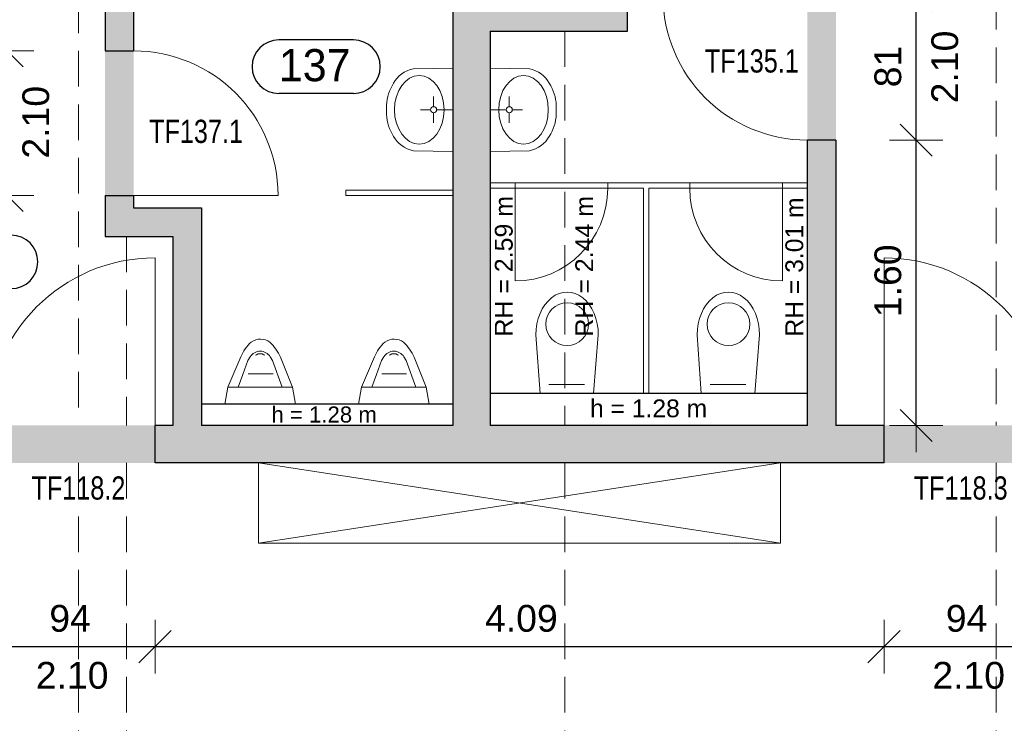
# Model space of a CAD drawing. Header units: metres. Extents: x 306 to 433, y -64 to 7.
# Tile 57 of 93: x 371.51 to 377.03, y -38.33 to -34.38. Entities that reach past the tile are written whole.
import ezdxf

# ---------------------------------------------------------------- set-up
doc = ezdxf.new("R2010")
doc.units = ezdxf.units.M
doc.header["$PDMODE"] = 65
doc.linetypes.add('AUSGEZOGEN', pattern=[0])
doc.linetypes.add('VERDECKT2_S2', pattern=[0.27, 0.2, -0.07])
for name, color, linetype, lineweight in [('Allgemein01', 7, 'AUSGEZOGEN', 13), ('Füllfläche', 7, 'AUSGEZOGEN', 13), ('Maßlinie Allgemein', 7, 'AUSGEZOGEN', 25), ('Möblierung', 7, 'AUSGEZOGEN', 25), ('Sanitär', 5, 'AUSGEZOGEN', 25), ('Text Allgemein', 7, 'AUSGEZOGEN', 25)]:
    doc.layers.add(name, color=color, linetype=linetype, lineweight=lineweight)
doc.styles.add('ARIAL', font='ARIAL.TTF')
doc.dimstyles.new('DIMSTYLE_13', dxfattribs={"dimtxt": 0.15, "dimasz": 0.3, "dimexe": 0, "dimexo": 1e-06, "dimgap": 0.075, "dimtad": 2, "dimrnd": 0.005, "dimzin": 4, "dimdsep": 46, "dimtxsty": 'ARIAL', "dimblk1": 'ALL_ML_STRICH', "dimblk2": 'ALL_ML_STRICH', "dimsah": 1, "dimcen": 0, "dimse1": 1, "dimse2": 1, "dimclrd": 7, "dimclre": 7, "dimclrt": 7, "dimadec": 0, "dimazin": 0, "dimtfac": 1, "dimtdec": 0, "dimtix": 1, "dimtmove": 2, "dimatfit": 3, "dimfxl": 0, "dimtzin": 0, "dimlwd": 0, "dimlwe": 13, "dimarcsym": 0})
doc.dimstyles.new('DIMSTYLE_14', dxfattribs={"dimtxt": 0.2, "dimasz": 0.3, "dimexe": 0, "dimexo": 1e-06, "dimgap": 0.1, "dimtad": 0, "dimdec": 1, "dimlfac": 100, "dimrnd": 0.5, "dimzin": 4, "dimdsep": 46, "dimtxsty": 'ARIAL', "dimblk1": 'ALL_ML_STRICH', "dimblk2": 'ALL_ML_STRICH', "dimsah": 1, "dimcen": 0, "dimse1": 1, "dimse2": 1, "dimclrd": 7, "dimclre": 7, "dimclrt": 7, "dimadec": 0, "dimazin": 0, "dimtfac": 1, "dimtdec": 0, "dimtix": 1, "dimtmove": 2, "dimatfit": 3, "dimfxl": 0, "dimtvp": 1.2, "dimtzin": 0, "dimlwd": 0, "dimlwe": 13, "dimarcsym": 0})
doc.dimstyles.new('DIMSTYLE_6', dxfattribs={"dimtxt": 0.2, "dimasz": 0.3, "dimexe": 0, "dimexo": 1e-06, "dimgap": 0.1, "dimtad": 2, "dimrnd": 0.005, "dimzin": 4, "dimdsep": 46, "dimtxsty": 'ARIAL', "dimblk1": 'ALL_ML_STRICH', "dimblk2": 'ALL_ML_STRICH', "dimsah": 1, "dimcen": 0, "dimse1": 1, "dimse2": 1, "dimclrd": 7, "dimclre": 7, "dimclrt": 7, "dimadec": 0, "dimazin": 0, "dimtfac": 1, "dimtdec": 0, "dimtix": 1, "dimtmove": 2, "dimatfit": 3, "dimfxl": 0, "dimtzin": 0, "dimlwd": 0, "dimlwe": 13, "dimarcsym": 0})
doc.dimstyles.new('DIMSTYLE_7', dxfattribs={"dimtxt": 0.2, "dimasz": 0.3, "dimexe": 0, "dimexo": 1e-06, "dimgap": 0.1, "dimtad": 2, "dimdec": 1, "dimlfac": 100, "dimrnd": 0.5, "dimzin": 4, "dimdsep": 46, "dimtxsty": 'ARIAL', "dimblk1": 'ALL_ML_STRICH', "dimblk2": 'ALL_ML_STRICH', "dimsah": 1, "dimcen": 0, "dimse1": 1, "dimse2": 1, "dimclrd": 7, "dimclre": 7, "dimclrt": 7, "dimadec": 0, "dimazin": 0, "dimtfac": 1, "dimtdec": 0, "dimtix": 1, "dimtmove": 2, "dimatfit": 3, "dimfxl": 0, "dimtvp": 1.2, "dimtzin": 0, "dimlwd": 0, "dimlwe": 13, "dimarcsym": 0})
doc.dimstyles.new('DIMSTYLE_9', dxfattribs={"dimtxt": 0.15, "dimasz": 0.3, "dimexe": 0, "dimexo": 1e-06, "dimgap": 0.075, "dimtad": 2, "dimdec": 1, "dimlfac": 100, "dimrnd": 0.5, "dimzin": 4, "dimdsep": 46, "dimtxsty": 'ARIAL', "dimblk1": 'ALL_ML_STRICH', "dimblk2": 'ALL_ML_STRICH', "dimsah": 1, "dimcen": 0, "dimse1": 1, "dimse2": 1, "dimclrd": 7, "dimclre": 7, "dimclrt": 7, "dimadec": 0, "dimazin": 0, "dimtfac": 1, "dimtdec": 0, "dimtix": 1, "dimtmove": 2, "dimatfit": 3, "dimfxl": 0, "dimtzin": 0, "dimlwd": 0, "dimlwe": 13, "dimarcsym": 0})

# ---------------------------------------------------------------- blocks, each defined once
blk = doc.blocks.new('COMPLEXOBJECT_12')
at = {"layer": 'Sanitär', "color": 7, "linetype": 'AUSGEZOGEN', "lineweight": 13}
for p, q in [((375.3065, -36.1475), (375.3295, -36.4754)), ((375.6565, -36.1475), (375.6295, -36.4754)), ((375.5795, -36.4254), (375.3795, -36.4254)), ((375.6295, -36.4754), (375.3295, -36.4754))]:
    blk.add_line(p, q, dxfattribs=at)
blk.add_circle((375.4815, -36.0875), 0.12, dxfattribs=at)
blk.add_ellipse((375.4815, -36.1475), major_axis=(0, 0.24), ratio=0.729167, start_param=4.712389, end_param=7.856549, dxfattribs=at)
blk = doc.blocks.new('COMPLEXOBJECT_13')
at = {"layer": 'Sanitär', "color": 7, "linetype": 'AUSGEZOGEN', "lineweight": 13}
for p, q in [((374.4015, -36.1475), (374.4245, -36.4754)), ((374.7515, -36.1475), (374.7245, -36.4754)), ((374.6745, -36.4254), (374.4745, -36.4254)), ((374.7245, -36.4754), (374.4245, -36.4754))]:
    blk.add_line(p, q, dxfattribs=at)
blk.add_circle((374.5765, -36.0875), 0.12, dxfattribs=at)
blk.add_ellipse((374.5765, -36.1475), major_axis=(0, 0.24), ratio=0.729167, start_param=4.712389, end_param=7.856549, dxfattribs=at)
blk = doc.blocks.new('COMPLEXOBJECT_14')
at = {"layer": 'Sanitär', "color": 7, "linetype": 'AUSGEZOGEN', "lineweight": 13}
for p, q in [((374.1445, -34.6515), (374.365, -34.655)), ((374.1445, -34.6515), (374.1445, -35.1193)), ((374.2517, -34.8682), (374.2517, -34.8115)), ((374.2345, -34.8854), (374.1445, -34.8854)), ((374.2517, -34.9026), (374.2517, -34.9593)), ((374.2689, -34.8854), (374.3256, -34.8854)), ((374.5155, -34.8592), (374.5155, -34.9116)), ((374.1445, -35.1193), (374.365, -35.1159))]:
    blk.add_line(p, q, dxfattribs=at)
blk.add_arc((374.2517, -34.8854), 0.0172, 270.000012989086, 269.9999956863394, dxfattribs=at)
for centre, major_axis, ratio, start_param, end_param in [((374.3236, -34.8026), (0.1692, 0), 0.9, 0.449273, 1.323764), ((374.332, -34.8854), (0, 0.1922), 0.723317, 3.141593, 9.424778), ((374.2325, -34.8665), (0.2831, 0), 0.9, 0.028417, 0.535484), ((374.2325, -34.9043), (0.2831, 0), 0.9, 5.747701, 6.254768), ((374.3236, -34.9682), (0.1692, 0), 0.9, 4.95942, 5.833912)]:
    blk.add_ellipse(centre, major_axis=major_axis, ratio=ratio, start_param=start_param, end_param=end_param, dxfattribs=at)
blk = doc.blocks.new('COMPLEXOBJECT_17')
at = {"layer": 'Sanitär', "color": 7, "linetype": 'AUSGEZOGEN', "lineweight": 13}
for p, q in [((373.9345, -34.6515), (373.7139, -34.655)), ((373.9345, -34.6515), (373.9345, -35.1193)), ((373.8273, -34.8682), (373.8273, -34.8115)), ((373.5634, -34.8592), (373.5634, -34.9116)), ((373.8101, -34.8854), (373.7534, -34.8854)), ((373.8273, -34.9026), (373.8273, -34.9593)), ((373.8445, -34.8854), (373.9345, -34.8854)), ((373.9345, -35.1193), (373.7139, -35.1159))]:
    blk.add_line(p, q, dxfattribs=at)
blk.add_arc((373.8273, -34.8854), 0.0172, 269.9999957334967, 269.9999784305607, dxfattribs=at)
for centre, major_axis, ratio, start_param, end_param in [((373.7553, -34.8026), (0.1692, 0), 0.9, 1.817828, 2.69232), ((373.8464, -34.8665), (0.2831, 0), 0.9, 2.606109, 3.113176), ((373.747, -34.8854), (0, -0.1922), 0.723317, 6.283185, 12.56637), ((373.8464, -34.9043), (0.2831, 0), 0.9, 3.17001, 3.677077), ((373.7553, -34.9682), (0.1692, 0), 0.9, 3.590866, 4.465357)]:
    blk.add_ellipse(centre, major_axis=major_axis, ratio=ratio, start_param=start_param, end_param=end_param, dxfattribs=at)
blk = doc.blocks.new('COMPLEXOBJECT_18')
at = {"layer": 'Sanitär', "color": 7, "linetype": 'AUSGEZOGEN', "lineweight": 13}
for p, q in [((372.6733, -36.4409), (372.7454, -36.2705)), ((372.7575, -36.3688), (372.7858, -36.2908)), ((372.7989, -36.2699), (372.7858, -36.2908)), ((372.7989, -36.2699), (372.7989, -36.2699)), ((372.833, -36.2585), (372.8291, -36.2607)), ((372.8758, -36.2585), (372.8797, -36.2607)), ((372.9108, -36.2701), (372.9239, -36.291)), ((372.9777, -36.4409), (372.9239, -36.291)), ((373.0358, -36.4409), (372.9678, -36.2723)), ((372.7313, -36.441), (372.7575, -36.3688)), ((372.8544, -36.3656), (372.7872, -36.3656)), ((372.8544, -36.3656), (372.9264, -36.3656)), ((372.6562, -36.5354), (372.6733, -36.4409)), ((372.6733, -36.4409), (373.0358, -36.4409)), ((373.0528, -36.5354), (373.0358, -36.4409)), ((372.6562, -36.5354), (373.0528, -36.5354))]:
    blk.add_line(p, q, dxfattribs=at)
for centre, radius, start, end in [((372.8556, -36.2615), 0.0902, 53.3591, 124.8614), ((372.9823, -36.3759), 0.2594, 133.4181, 156.0066), ((372.7305, -36.3769), 0.2594, 23.7906, 46.3792), ((372.8548, -36.3051), 0.066, 31.9495, 147.8478), ((372.8544, -36.297), 0.044, 60.8761, 119.1241)]:
    blk.add_arc(centre, radius, start, end, dxfattribs=at)
blk = doc.blocks.new('COMPLEXOBJECT_19')
at = {"layer": 'Sanitär', "color": 7, "linetype": 'AUSGEZOGEN', "lineweight": 13}
for p, q in [((373.4232, -36.4409), (373.4952, -36.2705)), ((373.5074, -36.3688), (373.5357, -36.2908)), ((373.5488, -36.2699), (373.5357, -36.2908)), ((373.5488, -36.2699), (373.5488, -36.2699)), ((373.5829, -36.2585), (373.579, -36.2607)), ((373.6257, -36.2585), (373.6296, -36.2607)), ((373.6607, -36.2701), (373.6738, -36.291)), ((373.7275, -36.4409), (373.6738, -36.291)), ((373.7857, -36.4409), (373.7177, -36.2723)), ((373.4812, -36.441), (373.5074, -36.3688)), ((373.6043, -36.3656), (373.5371, -36.3656)), ((373.6043, -36.3656), (373.6763, -36.3656)), ((373.406, -36.5354), (373.4232, -36.4409)), ((373.4232, -36.4409), (373.7857, -36.4409)), ((373.8027, -36.5354), (373.7857, -36.4409)), ((373.406, -36.5354), (373.8027, -36.5354))]:
    blk.add_line(p, q, dxfattribs=at)
for centre, radius, start, end in [((373.6055, -36.2615), 0.0902, 53.3591, 124.8614), ((373.7322, -36.3759), 0.2594, 133.4181, 156.0066), ((373.4804, -36.3769), 0.2594, 23.7906, 46.3792), ((373.6047, -36.3051), 0.066, 31.9495, 147.8478), ((373.6043, -36.297), 0.044, 60.8761, 119.1241)]:
    blk.add_arc(centre, radius, start, end, dxfattribs=at)
blk = doc.blocks.new('ALL_ML_STRICH')
at = {"color": 0, "linetype": 'ByBlock', "lineweight": -2}
for p, q in [((0, -0.5), (0, 0.5)), ((-0.3, -0.3), (0.3, 0.3)), ((-1, 0), (0.5, 0))]:
    blk.add_line(p, q, dxfattribs=at)
blk = doc.blocks.new('*D94')
at = {"layer": 'DEFPOINTS', "color": 7, "linetype": 'AUSGEZOGEN', "lineweight": 13}
for p in [(370.7645, -32.7554), (371.9845, -32.7554), (370.7645, -63.2754)]:
    blk.add_point(p, dxfattribs=at)
at = {"layer": 'Maßlinie Allgemein', "color": 7, "linetype": 'AUSGEZOGEN', "lineweight": -2}
blk.add_line((370.7645, -63.2754), (371.9845, -63.2754), dxfattribs=at)
at = {"layer": 'Maßlinie Allgemein', "color": 7, "linetype": 'AUSGEZOGEN', "lineweight": 13, "xscale": 0.3, "yscale": 0.3, "zscale": 0.3, "rotation": 180}
blk.add_blockref('ALL_ML_STRICH', (370.7645, -63.2754), dxfattribs=at)
at = {"layer": 'Maßlinie Allgemein', "color": 7, "linetype": 'AUSGEZOGEN', "lineweight": 13, "xscale": 0.3, "yscale": 0.3, "zscale": 0.3}
blk.add_blockref('ALL_ML_STRICH', (371.9845, -63.2754), dxfattribs=at)
at = {"layer": 'Maßlinie Allgemein', "color": 7, "linetype": 'AUSGEZOGEN', "lineweight": 13, "insert": (371.3899, -63.0954), "char_height": 0.2, "width": 0.8, "attachment_point": 5, "style": 'ARIAL'}
blk.add_mtext('\\A1;{\\A1;{1.22\\H0.132000;\\S^ ;}}', dxfattribs=at)
blk = doc.blocks.new('*D95')
at = {"layer": 'DEFPOINTS', "color": 7, "linetype": 'AUSGEZOGEN', "lineweight": 13}
for p in [(371.9845, -32.7554), (372.1445, -32.7554), (371.9845, -63.2754)]:
    blk.add_point(p, dxfattribs=at)
at = {"layer": 'Maßlinie Allgemein', "color": 7, "linetype": 'AUSGEZOGEN', "lineweight": -2}
blk.add_line((371.9845, -63.2754), (372.1445, -63.2754), dxfattribs=at)
at = {"layer": 'Maßlinie Allgemein', "color": 7, "linetype": 'AUSGEZOGEN', "lineweight": 13, "xscale": 0.3, "yscale": 0.3, "zscale": 0.3, "rotation": 180}
blk.add_blockref('ALL_ML_STRICH', (371.9845, -63.2754), dxfattribs=at)
at = {"layer": 'Maßlinie Allgemein', "color": 7, "linetype": 'AUSGEZOGEN', "lineweight": 13, "xscale": 0.3, "yscale": 0.3, "zscale": 0.3}
blk.add_blockref('ALL_ML_STRICH', (372.1445, -63.2754), dxfattribs=at)
at = {"layer": 'Maßlinie Allgemein', "color": 7, "linetype": 'AUSGEZOGEN', "lineweight": 13, "insert": (372.0555, -62.942), "char_height": 0.2, "width": 0.8, "attachment_point": 5, "style": 'ARIAL'}
blk.add_mtext('\\A1;{\\A1;{16\\H0.132000;\\S^ ;}}', dxfattribs=at)
blk = doc.blocks.new('*D96')
at = {"layer": 'DEFPOINTS', "color": 7, "linetype": 'AUSGEZOGEN', "lineweight": 13}
for p in [(372.1445, -32.7554), (373.9345, -32.7554), (372.1445, -63.2754)]:
    blk.add_point(p, dxfattribs=at)
at = {"layer": 'Maßlinie Allgemein', "color": 7, "linetype": 'AUSGEZOGEN', "lineweight": -2}
blk.add_line((372.1445, -63.2754), (373.9345, -63.2754), dxfattribs=at)
at = {"layer": 'Maßlinie Allgemein', "color": 7, "linetype": 'AUSGEZOGEN', "lineweight": 13, "xscale": 0.3, "yscale": 0.3, "zscale": 0.3, "rotation": 180}
blk.add_blockref('ALL_ML_STRICH', (372.1445, -63.2754), dxfattribs=at)
at = {"layer": 'Maßlinie Allgemein', "color": 7, "linetype": 'AUSGEZOGEN', "lineweight": 13, "xscale": 0.3, "yscale": 0.3, "zscale": 0.3}
blk.add_blockref('ALL_ML_STRICH', (373.9345, -63.2754), dxfattribs=at)
at = {"layer": 'Maßlinie Allgemein', "color": 7, "linetype": 'AUSGEZOGEN', "lineweight": 13, "insert": (373.0537, -63.092), "char_height": 0.2, "width": 0.8, "attachment_point": 5, "style": 'ARIAL'}
blk.add_mtext('\\A1;{\\A1;{1.79\\H0.132000;\\S^ ;}}', dxfattribs=at)
blk = doc.blocks.new('*D97')
at = {"layer": 'DEFPOINTS', "color": 7, "linetype": 'AUSGEZOGEN', "lineweight": 13}
for p in [(373.9345, -32.7554), (374.1445, -32.7554), (373.9345, -63.2754)]:
    blk.add_point(p, dxfattribs=at)
at = {"layer": 'Maßlinie Allgemein', "color": 7, "linetype": 'AUSGEZOGEN', "lineweight": -2}
blk.add_line((373.9345, -63.2754), (374.1445, -63.2754), dxfattribs=at)
at = {"layer": 'Maßlinie Allgemein', "color": 7, "linetype": 'AUSGEZOGEN', "lineweight": 13, "xscale": 0.3, "yscale": 0.3, "zscale": 0.3, "rotation": 180}
blk.add_blockref('ALL_ML_STRICH', (373.9345, -63.2754), dxfattribs=at)
at = {"layer": 'Maßlinie Allgemein', "color": 7, "linetype": 'AUSGEZOGEN', "lineweight": 13, "xscale": 0.3, "yscale": 0.3, "zscale": 0.3}
blk.add_blockref('ALL_ML_STRICH', (374.1445, -63.2754), dxfattribs=at)
at = {"layer": 'Maßlinie Allgemein', "color": 7, "linetype": 'AUSGEZOGEN', "lineweight": 13, "insert": (374.0497, -62.9454), "char_height": 0.2, "width": 0.8, "attachment_point": 5, "style": 'ARIAL'}
blk.add_mtext('\\A1;{\\A1;{21\\H0.132000;\\S^ ;}}', dxfattribs=at)
blk = doc.blocks.new('*D98')
at = {"layer": 'DEFPOINTS', "color": 7, "linetype": 'AUSGEZOGEN', "lineweight": 13}
for p in [(374.4945, -30.3354), (374.1445, -32.7554), (374.1445, -63.2754)]:
    blk.add_point(p, dxfattribs=at)
at = {"layer": 'Maßlinie Allgemein', "color": 7, "linetype": 'AUSGEZOGEN', "lineweight": -2}
blk.add_line((374.1445, -63.2754), (374.4945, -63.2754), dxfattribs=at)
at = {"layer": 'Maßlinie Allgemein', "color": 7, "linetype": 'AUSGEZOGEN', "lineweight": 13, "xscale": 0.3, "yscale": 0.3, "zscale": 0.3, "rotation": 180}
blk.add_blockref('ALL_ML_STRICH', (374.1445, -63.2754), dxfattribs=at)
at = {"layer": 'Maßlinie Allgemein', "color": 7, "linetype": 'AUSGEZOGEN', "lineweight": 13, "xscale": 0.3, "yscale": 0.3, "zscale": 0.3}
blk.add_blockref('ALL_ML_STRICH', (374.4945, -63.2754), dxfattribs=at)
at = {"layer": 'Maßlinie Allgemein', "color": 7, "linetype": 'AUSGEZOGEN', "lineweight": 13, "insert": (374.3097, -63.6098), "char_height": 0.2, "width": 0.8, "attachment_point": 5, "style": 'ARIAL'}
blk.add_mtext('\\A1;{\\A1;{35\\H0.132000;\\S^ ;}}', dxfattribs=at)
blk = doc.blocks.new('*D99')
at = {"layer": 'DEFPOINTS', "color": 7, "linetype": 'AUSGEZOGEN', "lineweight": 13}
for p in [(374.4945, -30.3354), (377.3145, -30.3354), (374.4945, -63.2754)]:
    blk.add_point(p, dxfattribs=at)
at = {"layer": 'Maßlinie Allgemein', "color": 7, "linetype": 'AUSGEZOGEN', "lineweight": -2}
blk.add_line((374.4945, -63.2754), (377.3145, -63.2754), dxfattribs=at)
at = {"layer": 'Maßlinie Allgemein', "color": 7, "linetype": 'AUSGEZOGEN', "lineweight": 13, "xscale": 0.3, "yscale": 0.3, "zscale": 0.3, "rotation": 180}
blk.add_blockref('ALL_ML_STRICH', (374.4945, -63.2754), dxfattribs=at)
at = {"layer": 'Maßlinie Allgemein', "color": 7, "linetype": 'AUSGEZOGEN', "lineweight": 13, "xscale": 0.3, "yscale": 0.3, "zscale": 0.3}
blk.add_blockref('ALL_ML_STRICH', (377.3145, -63.2754), dxfattribs=at)
at = {"layer": 'Maßlinie Allgemein', "color": 7, "linetype": 'AUSGEZOGEN', "lineweight": 13, "insert": (375.9199, -63.092), "char_height": 0.2, "width": 0.8, "attachment_point": 5, "style": 'ARIAL'}
blk.add_mtext('\\A1;{\\A1;{2.82\\H0.132000;\\S^ ;}}', dxfattribs=at)
blk = doc.blocks.new('*D121')
at = {"layer": 'DEFPOINTS', "color": 7, "linetype": 'AUSGEZOGEN', "lineweight": 13}
for p in [(381.8445, -23.0754), (350.7345, -37.1054), (350.7345, -62.3754)]:
    blk.add_point(p, dxfattribs=at)
at = {"layer": 'Maßlinie Allgemein', "color": 7, "linetype": 'AUSGEZOGEN', "lineweight": -2}
blk.add_line((350.7345, -62.3754), (381.8445, -62.3754), dxfattribs=at)
at = {"layer": 'Maßlinie Allgemein', "color": 7, "linetype": 'AUSGEZOGEN', "lineweight": 13, "xscale": 0.3, "yscale": 0.3, "zscale": 0.3, "rotation": 180}
blk.add_blockref('ALL_ML_STRICH', (350.7345, -62.3754), dxfattribs=at)
at = {"layer": 'Maßlinie Allgemein', "color": 7, "linetype": 'AUSGEZOGEN', "lineweight": 13, "xscale": 0.3, "yscale": 0.3, "zscale": 0.3}
blk.add_blockref('ALL_ML_STRICH', (381.8445, -62.3754), dxfattribs=at)
at = {"layer": 'Maßlinie Allgemein', "color": 7, "linetype": 'AUSGEZOGEN', "lineweight": 13, "insert": (366.3155, -62.1919), "char_height": 0.2, "width": 1, "attachment_point": 5, "style": 'ARIAL'}
blk.add_mtext('\\A1;{\\A1;{31.11\\H0.132000;\\S^ ;}}', dxfattribs=at)
blk = doc.blocks.new('*D144')
at = {"layer": 'DEFPOINTS', "color": 7, "linetype": 'AUSGEZOGEN', "lineweight": 13}
for p in [(377.2545, -36.8654), (357.8545, -44.1454), (414.0445, -44.1454)]:
    blk.add_point(p, dxfattribs=at)
at = {"layer": 'Maßlinie Allgemein', "color": 7, "linetype": 'AUSGEZOGEN', "lineweight": -2}
blk.add_line((414.0445, -44.1454), (414.0445, -36.8654), dxfattribs=at)
at = {"layer": 'Maßlinie Allgemein', "color": 7, "linetype": 'AUSGEZOGEN', "lineweight": 13, "xscale": 0.3, "yscale": 0.3, "zscale": 0.3}
for p, rotation in [((414.0445, -36.8654), 90), ((414.0445, -44.1454), 270)]:
    blk.add_blockref('ALL_ML_STRICH', p, dxfattribs=dict(at, rotation=rotation))
at = {"layer": 'Maßlinie Allgemein', "color": 7, "linetype": 'AUSGEZOGEN', "lineweight": 13, "insert": (413.8611, -40.4912), "char_height": 0.2, "width": 0.8, "attachment_point": 5, "rotation": 90, "style": 'ARIAL'}
blk.add_mtext('\\A1;{\\A1;{7.28\\H0.132000;\\S^ ;}}', dxfattribs=at)
blk = doc.blocks.new('*D165')
at = {"layer": 'DEFPOINTS', "color": 7, "linetype": 'AUSGEZOGEN', "lineweight": 13}
for p in [(390.9645, -25.3654), (358.1345, -46.3054), (413.1445, -46.3054)]:
    blk.add_point(p, dxfattribs=at)
at = {"layer": 'Maßlinie Allgemein', "color": 7, "linetype": 'AUSGEZOGEN', "lineweight": -2}
blk.add_line((413.1445, -46.3054), (413.1445, -25.3654), dxfattribs=at)
at = {"layer": 'Maßlinie Allgemein', "color": 7, "linetype": 'AUSGEZOGEN', "lineweight": 13, "xscale": 0.3, "yscale": 0.3, "zscale": 0.3}
for p, rotation in [((413.1445, -25.3654), 90), ((413.1445, -46.3054), 270)]:
    blk.add_blockref('ALL_ML_STRICH', p, dxfattribs=dict(at, rotation=rotation))
at = {"layer": 'Maßlinie Allgemein', "color": 7, "linetype": 'AUSGEZOGEN', "lineweight": 13, "insert": (412.9611, -35.8282), "char_height": 0.2, "width": 1, "attachment_point": 5, "rotation": 90, "style": 'ARIAL'}
blk.add_mtext('\\A1;{\\A1;{20.94\\H0.132000;\\S^ ;}}', dxfattribs=at)
blk = doc.blocks.new('*D275')
at = {"layer": 'DEFPOINTS', "color": 7, "linetype": 'AUSGEZOGEN', "lineweight": 13}
for p in [(376.0845, -35.0554), (376.0845, -36.6554), (376.5345, -36.6554)]:
    blk.add_point(p, dxfattribs=at)
at = {"layer": 'Maßlinie Allgemein', "color": 7, "linetype": 'AUSGEZOGEN', "lineweight": -2}
blk.add_line((376.5345, -36.6554), (376.5345, -35.0554), dxfattribs=at)
at = {"layer": 'Maßlinie Allgemein', "color": 7, "linetype": 'AUSGEZOGEN', "lineweight": 13, "xscale": 0.3, "yscale": 0.3, "zscale": 0.3}
for p, rotation in [((376.5345, -35.0554), 90), ((376.5345, -36.6554), 270)]:
    blk.add_blockref('ALL_ML_STRICH', p, dxfattribs=dict(at, rotation=rotation))
at = {"layer": 'Maßlinie Allgemein', "color": 7, "linetype": 'AUSGEZOGEN', "lineweight": 13, "insert": (376.3769, -35.8443), "char_height": 0.15, "width": 0.6, "attachment_point": 5, "rotation": 90, "style": 'ARIAL'}
blk.add_mtext('\\A1;{\\A1;{1.60\\H0.099000;\\S^ ;}}', dxfattribs=at)
blk = doc.blocks.new('*D276')
at = {"layer": 'DEFPOINTS', "color": 7, "linetype": 'AUSGEZOGEN', "lineweight": 13}
for p in [(376.0845, -34.2454), (376.0845, -35.0554), (376.5345, -35.0554)]:
    blk.add_point(p, dxfattribs=at)
at = {"layer": 'Maßlinie Allgemein', "color": 7, "linetype": 'AUSGEZOGEN', "lineweight": -2}
blk.add_line((376.5345, -35.0554), (376.5345, -34.2454), dxfattribs=at)
at = {"layer": 'Maßlinie Allgemein', "color": 7, "linetype": 'AUSGEZOGEN', "lineweight": 13, "xscale": 0.3, "yscale": 0.3, "zscale": 0.3}
for p, rotation in [((376.5345, -34.2454), 90), ((376.5345, -35.0554), 270)]:
    blk.add_blockref('ALL_ML_STRICH', p, dxfattribs=dict(at, rotation=rotation))
at = {"layer": 'Maßlinie Allgemein', "color": 7, "linetype": 'AUSGEZOGEN', "lineweight": 13, "insert": (376.6202, -34.8493), "char_height": 0.15, "width": 0.0075, "attachment_point": 1, "rotation": 90, "line_spacing_factor": 0.60241, "style": 'ARIAL'}
blk.add_mtext('\\A1;{2.10\\H0.099000;\\S^ ;}', dxfattribs=at)
at = {"layer": 'Maßlinie Allgemein', "color": 7, "linetype": 'AUSGEZOGEN', "lineweight": 13, "insert": (376.3769, -34.6427), "char_height": 0.15, "width": 0.6, "attachment_point": 5, "rotation": 90, "style": 'ARIAL'}
blk.add_mtext('\\A1;{\\A1;{81\\H0.099000;\\S^ ;}}', dxfattribs=at)
blk = doc.blocks.new('*D277')
at = {"layer": 'DEFPOINTS', "color": 7, "linetype": 'AUSGEZOGEN', "lineweight": 13}
for p in [(371.3245, -36.8654), (372.2645, -36.8654), (371.3245, -37.8954)]:
    blk.add_point(p, dxfattribs=at)
at = {"layer": 'Maßlinie Allgemein', "color": 7, "linetype": 'AUSGEZOGEN', "lineweight": -2}
blk.add_line((371.3245, -37.8954), (372.2645, -37.8954), dxfattribs=at)
at = {"layer": 'Maßlinie Allgemein', "color": 7, "linetype": 'AUSGEZOGEN', "lineweight": 13, "xscale": 0.3, "yscale": 0.3, "zscale": 0.3, "rotation": 180}
blk.add_blockref('ALL_ML_STRICH', (371.3245, -37.8954), dxfattribs=at)
at = {"layer": 'Maßlinie Allgemein', "color": 7, "linetype": 'AUSGEZOGEN', "lineweight": 13, "xscale": 0.3, "yscale": 0.3, "zscale": 0.3}
blk.add_blockref('ALL_ML_STRICH', (372.2645, -37.8954), dxfattribs=at)
at = {"layer": 'Maßlinie Allgemein', "color": 7, "linetype": 'AUSGEZOGEN', "lineweight": 13, "insert": (371.788, -37.7378), "char_height": 0.15, "width": 0.6, "attachment_point": 5, "style": 'ARIAL'}
blk.add_mtext('\\A1;{\\A1;{94\\H0.099000;\\S^ ;}}', dxfattribs=at)
at = {"layer": 'Maßlinie Allgemein', "color": 7, "linetype": 'AUSGEZOGEN', "lineweight": 13, "insert": (371.5956, -37.9811), "char_height": 0.15, "width": 0.0075, "attachment_point": 1, "line_spacing_factor": 0.60241, "style": 'ARIAL'}
blk.add_mtext('\\A1;{2.10\\H0.099000;\\S^ ;}', dxfattribs=at)
blk = doc.blocks.new('*D278')
at = {"layer": 'DEFPOINTS', "color": 7, "linetype": 'AUSGEZOGEN', "lineweight": 13}
for p in [(372.2645, -36.8654), (376.3545, -36.8654), (372.2645, -37.8954)]:
    blk.add_point(p, dxfattribs=at)
at = {"layer": 'Maßlinie Allgemein', "color": 7, "linetype": 'AUSGEZOGEN', "lineweight": -2}
blk.add_line((372.2645, -37.8954), (376.3545, -37.8954), dxfattribs=at)
at = {"layer": 'Maßlinie Allgemein', "color": 7, "linetype": 'AUSGEZOGEN', "lineweight": 13, "xscale": 0.3, "yscale": 0.3, "zscale": 0.3, "rotation": 180}
blk.add_blockref('ALL_ML_STRICH', (372.2645, -37.8954), dxfattribs=at)
at = {"layer": 'Maßlinie Allgemein', "color": 7, "linetype": 'AUSGEZOGEN', "lineweight": 13, "xscale": 0.3, "yscale": 0.3, "zscale": 0.3}
blk.add_blockref('ALL_ML_STRICH', (376.3545, -37.8954), dxfattribs=at)
at = {"layer": 'Maßlinie Allgemein', "color": 7, "linetype": 'AUSGEZOGEN', "lineweight": 13, "insert": (374.3201, -37.7378), "char_height": 0.15, "width": 0.6, "attachment_point": 5, "style": 'ARIAL'}
blk.add_mtext('\\A1;{\\A1;{4.09\\H0.099000;\\S^ ;}}', dxfattribs=at)
blk = doc.blocks.new('*D279')
at = {"layer": 'DEFPOINTS', "color": 7, "linetype": 'AUSGEZOGEN', "lineweight": 13}
for p in [(376.3545, -36.8654), (377.2945, -36.8654), (376.3545, -37.8954)]:
    blk.add_point(p, dxfattribs=at)
at = {"layer": 'Maßlinie Allgemein', "color": 7, "linetype": 'AUSGEZOGEN', "lineweight": -2}
blk.add_line((376.3545, -37.8954), (377.2945, -37.8954), dxfattribs=at)
at = {"layer": 'Maßlinie Allgemein', "color": 7, "linetype": 'AUSGEZOGEN', "lineweight": 13, "xscale": 0.3, "yscale": 0.3, "zscale": 0.3, "rotation": 180}
blk.add_blockref('ALL_ML_STRICH', (376.3545, -37.8954), dxfattribs=at)
at = {"layer": 'Maßlinie Allgemein', "color": 7, "linetype": 'AUSGEZOGEN', "lineweight": 13, "xscale": 0.3, "yscale": 0.3, "zscale": 0.3}
blk.add_blockref('ALL_ML_STRICH', (377.2945, -37.8954), dxfattribs=at)
at = {"layer": 'Maßlinie Allgemein', "color": 7, "linetype": 'AUSGEZOGEN', "lineweight": 13, "insert": (376.818, -37.7378), "char_height": 0.15, "width": 0.6, "attachment_point": 5, "style": 'ARIAL'}
blk.add_mtext('\\A1;{\\A1;{94\\H0.099000;\\S^ ;}}', dxfattribs=at)
at = {"layer": 'Maßlinie Allgemein', "color": 7, "linetype": 'AUSGEZOGEN', "lineweight": 13, "insert": (376.6256, -37.9811), "char_height": 0.15, "width": 0.0075, "attachment_point": 1, "line_spacing_factor": 0.60241, "style": 'ARIAL'}
blk.add_mtext('\\A1;{2.10\\H0.099000;\\S^ ;}', dxfattribs=at)
blk = doc.blocks.new('*D281')
at = {"layer": 'DEFPOINTS', "color": 7, "linetype": 'AUSGEZOGEN', "lineweight": 13}
for p in [(371.9845, -34.5554), (371.4345, -35.3654), (371.9845, -35.3654)]:
    blk.add_point(p, dxfattribs=at)
at = {"layer": 'Maßlinie Allgemein', "color": 7, "linetype": 'AUSGEZOGEN', "lineweight": -2}
blk.add_line((371.4345, -35.3654), (371.4345, -34.5554), dxfattribs=at)
at = {"layer": 'Maßlinie Allgemein', "color": 7, "linetype": 'AUSGEZOGEN', "lineweight": 13, "xscale": 0.3, "yscale": 0.3, "zscale": 0.3}
for p, rotation in [((371.4345, -34.5554), 90), ((371.4345, -35.3654), 270)]:
    blk.add_blockref('ALL_ML_STRICH', p, dxfattribs=dict(at, rotation=rotation))
at = {"layer": 'Maßlinie Allgemein', "color": 7, "linetype": 'AUSGEZOGEN', "lineweight": 13, "insert": (371.5202, -35.1593), "char_height": 0.15, "width": 0.0075, "attachment_point": 1, "rotation": 90, "line_spacing_factor": 0.60241, "style": 'ARIAL'}
blk.add_mtext('\\A1;{2.10\\H0.099000;\\S^ ;}', dxfattribs=at)
at = {"layer": 'Maßlinie Allgemein', "color": 7, "linetype": 'AUSGEZOGEN', "lineweight": 13, "insert": (371.2769, -34.9527), "char_height": 0.15, "width": 0.6, "attachment_point": 5, "rotation": 90, "style": 'ARIAL'}
blk.add_mtext('\\A1;{\\A1;{81\\H0.099000;\\S^ ;}}', dxfattribs=at)
blk = doc.blocks.new('*D282')
at = {"layer": 'DEFPOINTS', "color": 7, "linetype": 'AUSGEZOGEN', "lineweight": 13}
for p in [(371.9845, -32.7554), (371.4345, -34.5554), (371.9845, -34.5554)]:
    blk.add_point(p, dxfattribs=at)
at = {"layer": 'Maßlinie Allgemein', "color": 7, "linetype": 'AUSGEZOGEN', "lineweight": -2}
blk.add_line((371.4345, -34.5554), (371.4345, -32.7554), dxfattribs=at)
at = {"layer": 'Maßlinie Allgemein', "color": 7, "linetype": 'AUSGEZOGEN', "lineweight": 13, "xscale": 0.3, "yscale": 0.3, "zscale": 0.3}
for p, rotation in [((371.4345, -32.7554), 90), ((371.4345, -34.5554), 270)]:
    blk.add_blockref('ALL_ML_STRICH', p, dxfattribs=dict(at, rotation=rotation))
at = {"layer": 'Maßlinie Allgemein', "color": 7, "linetype": 'AUSGEZOGEN', "lineweight": 13, "insert": (371.2769, -33.6443), "char_height": 0.15, "width": 0.6, "attachment_point": 5, "rotation": 90, "style": 'ARIAL'}
blk.add_mtext('\\A1;{\\A1;{1.80\\H0.099000;\\S^ ;}}', dxfattribs=at)

msp = doc.modelspace()

# ---------------------------------------------------------------- hatches: boundary and pattern name
at = {"layer": 'Füllfläche', "linetype": 'AUSGEZOGEN', "lineweight": 25}
for color, points in [(254, [(374.4945, -31.5854), (374.2845, -31.5854), (374.2845, -32.3754), (373.9645, -32.3754), (373.9645, -32.4754), (371.7845, -32.4754), (371.7845, -32.7554), (371.9845, -32.7554), (371.9845, -34.5554), (372.1445, -34.5554), (372.1445, -32.7554), (373.9345, -32.7554), (373.9345, -36.6554), (372.5245, -36.6554), (372.5245, -35.4354), (372.1445, -35.4354), (372.1445, -35.3654), (371.9845, -35.3654), (371.9845, -35.5954), (372.3645, -35.5954), (372.3645, -36.6554), (372.2645, -36.6554), (372.2645, -36.8654), (376.3545, -36.8654), (376.3545, -36.6554), (376.0845, -36.6554), (376.0845, -35.0554), (375.9245, -35.0554), (375.9245, -36.6554), (374.1445, -36.6554), (374.1445, -34.4454), (374.9145, -34.4454), (374.9145, -33.8554), (374.1445, -33.8554), (374.1445, -32.7554), (375.9245, -32.7554), (375.9245, -34.2454), (376.0845, -34.2454), (376.0845, -32.5354), (374.4945, -32.5354)]), (30, [(375.9245, -35.0554), (376.0845, -35.0554), (376.0845, -34.2454), (375.9245, -34.2454)]), (30, [(371.9845, -35.3654), (372.1445, -35.3654), (372.1445, -34.5554), (371.9845, -34.5554)]), (30, [(371.3245, -36.8654), (372.2645, -36.8654), (372.2645, -36.6554), (371.3245, -36.6554)]), (30, [(376.3545, -36.8654), (377.2945, -36.8654), (377.2945, -36.6554), (376.3545, -36.6554)])]:
    msp.add_hatch(color=color, dxfattribs=at).paths.add_polyline_path(points)

# ---------------------------------------------------------------- linework, layer by layer
at = {"layer": 'Allgemein01', "color": 7, "linetype": 'VERDECKT2_S2', "lineweight": 13}
for p, q in [((376.9845, -30.3354), (376.9845, -36.6554)), ((371.8345, -32.7554), (371.8345, -36.6554)), ((374.5645, -34.4454), (374.5645, -36.6554)), ((372.1045, -35.5954), (372.1045, -36.6554)), ((371.8345, -36.8654), (371.8345, -44.3354)), ((372.1045, -36.8654), (372.1045, -44.3354)), ((374.5645, -36.8654), (374.5645, -43.9284)), ((376.9845, -36.8654), (376.9845, -44.3354))]:
    msp.add_line(p, q, dxfattribs=at)
at = {"layer": 'Allgemein01', "color": 7, "linetype": 'AUSGEZOGEN', "lineweight": 25}
for p, q in [((371.9845, -32.7554), (371.9845, -34.5554)), ((372.1445, -32.7554), (372.1445, -34.5554)), ((373.9345, -32.7554), (373.9345, -36.6554)), ((374.9145, -34.4454), (374.9145, -33.8554)), ((374.1445, -34.4454), (374.1445, -36.6554)), ((374.1445, -34.4454), (374.9145, -34.4454)), ((373.3783, -34.4938), (372.9588, -34.4938)), ((371.9845, -34.5554), (372.1445, -34.5554)), ((373.3783, -34.7938), (372.9588, -34.7938)), ((376.0845, -35.0554), (375.9245, -35.0554)), ((375.9245, -36.6554), (375.9245, -35.0554)), ((376.0845, -35.0554), (376.0845, -36.6554)), ((371.9845, -35.3654), (372.1445, -35.3654)), ((371.9845, -35.3654), (371.9845, -35.5954)), ((372.1445, -35.3654), (372.1445, -35.4354)), ((372.1445, -35.4354), (372.5245, -35.4354)), ((372.5245, -35.4354), (372.5245, -36.6554)), ((371.9845, -35.5954), (372.3645, -35.5954)), ((372.3645, -35.5954), (372.3645, -36.6554)), ((375.9245, -36.4754), (374.1445, -36.4754)), ((373.9345, -36.5354), (372.5245, -36.5354)), ((372.2645, -36.8654), (372.2645, -36.6554)), ((372.3645, -36.6554), (372.2645, -36.6554)), ((373.9345, -36.6554), (372.5245, -36.6554)), ((375.9245, -36.6554), (374.1445, -36.6554)), ((376.3545, -36.6554), (376.0845, -36.6554)), ((376.3545, -36.8654), (376.3545, -36.6554)), ((376.3545, -36.8654), (372.2645, -36.8654))]:
    msp.add_line(p, q, dxfattribs=at)
at = {"layer": 'Allgemein01', "color": 7, "linetype": 'AUSGEZOGEN', "lineweight": 18}
msp.add_line((376.3545, -36.6554), (376.3545, -35.7154), dxfattribs=at)
for centre, radius, start, end in [((375.9245, -34.2454), 0.81, 180, 270), ((376.3545, -36.6554), 0.94, 0, 90)]:
    msp.add_arc(centre, radius, start, end, dxfattribs=at)
at = {"layer": 'Allgemein01', "color": 7, "linetype": 'AUSGEZOGEN', "lineweight": 25}
for centre, start, end in [((372.9588, -34.6438), 90, 270), ((373.3783, -34.6438), 270, 90), ((371.4572, -35.7382), 270, 90)]:
    msp.add_arc(centre, 0.15, start, end, dxfattribs=at)
at = {"layer": 'Möblierung', "color": 7, "linetype": 'AUSGEZOGEN', "lineweight": 13}
for p, q in [((375.9245, -35.2954), (374.1445, -35.2954)), ((374.2845, -35.2954), (374.2845, -35.8454)), ((374.8045, -35.2954), (374.8045, -35.3254)), ((375.2645, -35.2954), (375.2645, -35.3254)), ((375.7845, -35.2954), (375.7845, -35.8454)), ((373.3345, -35.3654), (373.3345, -35.3354)), ((373.3345, -35.3354), (373.9345, -35.3354)), ((374.1445, -35.3254), (375.0045, -35.3254)), ((375.0045, -35.3254), (375.0045, -36.4754)), ((375.0345, -35.3254), (375.0345, -36.4754)), ((375.0345, -35.3254), (375.9245, -35.3254)), ((373.9345, -35.3654), (373.3345, -35.3654)), ((372.8445, -36.8654), (372.8445, -37.3154)), ((372.8445, -36.8654), (375.7745, -37.3154)), ((375.7745, -36.8654), (372.8445, -37.3154)), ((375.7745, -36.8654), (375.7745, -37.3154)), ((375.7745, -37.3154), (372.8445, -37.3154))]:
    msp.add_line(p, q, dxfattribs=at)
at = {"layer": 'Möblierung', "color": 7, "linetype": 'AUSGEZOGEN', "lineweight": 18}
for p, q in [((372.1445, -35.3654), (372.9545, -35.3654)), ((372.2645, -36.6554), (372.2645, -35.7154))]:
    msp.add_line(p, q, dxfattribs=at)
for centre, radius, start, end in [((372.1445, -35.3654), 0.81, 0, 90), ((372.2645, -36.6554), 0.94, 90, 180)]:
    msp.add_arc(centre, radius, start, end, dxfattribs=at)
at = {"layer": 'Möblierung', "color": 7, "linetype": 'AUSGEZOGEN', "lineweight": 13}
for centre, start, end in [((374.2845, -35.3254), 270, 0), ((375.7845, -35.3254), 180, 270)]:
    msp.add_arc(centre, 0.52, start, end, dxfattribs=at)

# ---------------------------------------------------------------- block references
at = {"layer": 'Sanitär', "color": 7, "linetype": 'AUSGEZOGEN', "lineweight": 13}
for name in ['COMPLEXOBJECT_17', 'COMPLEXOBJECT_14', 'COMPLEXOBJECT_13', 'COMPLEXOBJECT_12', 'COMPLEXOBJECT_18', 'COMPLEXOBJECT_19']:
    msp.add_blockref(name, (0, 0), dxfattribs=at)

# ---------------------------------------------------------------- texts
at = {"layer": 'Allgemein01', "color": 7, "linetype": 'AUSGEZOGEN', "lineweight": 25, "insert": (372.9588, -34.7278), "char_height": 0.18, "width": 0.506059, "attachment_point": 7, "style": 'ARIAL'}
msp.add_mtext('\\W0.96;137', dxfattribs=at)
at = {"layer": 'Text Allgemein', "color": 7, "linetype": 'AUSGEZOGEN', "lineweight": 25, "style": 'ARIAL'}
for s, insert, char_height, width, attachment_point in [('\\W0.78;TF135.1', (375.613, -34.6126), 0.13, 0.593077, 5), ('\\W0.78;TF137.1', (372.4945, -35.0073), 0.13, 0.593077, 5), ('\\W0.99;h = 1.28 m', (374.705, -36.6108), 0.1, 0.714435, 7), ('\\W0.99;h = 1.28 m', (372.9173, -36.6402), 0.09, 0.642992, 7), ('\\W0.78;TF118.2', (371.8345, -37.0069), 0.13, 0.593077, 5), ('\\W0.78;TF118.3', (376.7845, -37.0069), 0.13, 0.593077, 5)]:
    msp.add_mtext(s, dxfattribs=dict(at, insert=insert, char_height=char_height, width=width, attachment_point=attachment_point))
at = {"layer": 'Text Allgemein', "color": 7, "linetype": 'AUSGEZOGEN', "lineweight": 25, "char_height": 0.1, "attachment_point": 7, "rotation": 90, "style": 'ARIAL'}
for s, insert, width in [('\\W1.00;RH = 2.59 m', (374.2725, -36.1569), 0.84007), ('\\W1.00;RH = 2.44 m', (374.7225, -36.1569), 0.84007), ('\\W0.99;RH = 3.01 m', (375.9025, -36.1569), 0.839586)]:
    msp.add_mtext(s, dxfattribs=dict(at, insert=insert, width=width))

# ---------------------------------------------------------------- dimensions: what is measured, and where the dimension line sits
at = {"layer": 'Maßlinie Allgemein', "color": 7, "linetype": 'AUSGEZOGEN', "lineweight": 13}
for base, p1, p2, dimstyle, picture, middle in [((381.8445, -62.3754), (350.7345, -37.1054), (381.8445, -23.0754), 'DIMSTYLE_6', '*D121', (366.3155, -62.1919)), ((374.4945, -63.2754), (374.1445, -32.7554), (374.4945, -30.3354), 'DIMSTYLE_14', '*D98', (374.3097, -63.6098)), ((377.3145, -63.2754), (374.4945, -30.3354), (377.3145, -30.3354), 'DIMSTYLE_6', '*D99', (375.9199, -63.092)), ((371.9845, -63.2754), (370.7645, -32.7554), (371.9845, -32.7554), 'DIMSTYLE_6', '*D94', (371.3899, -63.0954)), ((372.1445, -63.2754), (371.9845, -32.7554), (372.1445, -32.7554), 'DIMSTYLE_7', '*D95', (372.0555, -62.942)), ((373.9345, -63.2754), (372.1445, -32.7554), (373.9345, -32.7554), 'DIMSTYLE_6', '*D96', (373.0537, -63.092)), ((374.1445, -63.2754), (373.9345, -32.7554), (374.1445, -32.7554), 'DIMSTYLE_7', '*D97', (374.0497, -62.9454)), ((376.3545, -37.8954), (372.2645, -36.8654), (376.3545, -36.8654), 'DIMSTYLE_13', '*D278', (374.3201, -37.7378))]:
    dim = msp.add_linear_dim(base=base, p1=p1, p2=p2, dimstyle=dimstyle, override={"dimpost": '<>', "dimclrd": 7, "dimclre": 7, "dimclrt": 7, "dimlwd": 0, "dimlwe": 13}, dxfattribs=at)
    dim.commit()
    dim.dimension.update_dxf_attribs({"geometry": picture, "text_midpoint": middle, "dimtype": 160})
for base, p1, p2, dimstyle, picture, middle in [((413.1445, -25.3654), (358.1345, -46.3054), (390.9645, -25.3654), 'DIMSTYLE_6', '*D165', (412.9611, -35.8282)), ((371.4345, -32.7554), (371.9845, -34.5554), (371.9845, -32.7554), 'DIMSTYLE_13', '*D282', (371.2769, -33.6443)), ((376.5345, -35.0554), (376.0845, -36.6554), (376.0845, -35.0554), 'DIMSTYLE_13', '*D275', (376.3769, -35.8443)), ((414.0445, -36.8654), (357.8545, -44.1454), (377.2545, -36.8654), 'DIMSTYLE_6', '*D144', (413.8611, -40.4912))]:
    dim = msp.add_linear_dim(base=base, p1=p1, p2=p2, angle=90, dimstyle=dimstyle, override={"dimpost": '<>', "dimclrd": 7, "dimclre": 7, "dimclrt": 7, "dimlwd": 0, "dimlwe": 13}, dxfattribs=at)
    dim.commit()
    dim.dimension.update_dxf_attribs({"geometry": picture, "text_midpoint": middle, "dimtype": 160})
for base, p1, p2, picture, middle in [((376.5345, -34.2454), (376.0845, -35.0554), (376.0845, -34.2454), '*D276', (376.3769, -34.6427)), ((371.4345, -34.5554), (371.9845, -35.3654), (371.9845, -34.5554), '*D281', (371.2769, -34.9527))]:
    dim = msp.add_linear_dim(base=base, p1=p1, p2=p2, angle=90, text='<>\\X\\A1;{2.10\\H0.099000;\\S^ ;}', dimstyle='DIMSTYLE_9', override={"dimpost": '<>', "dimclrd": 7, "dimclre": 7, "dimclrt": 7, "dimlwd": 0, "dimlwe": 13}, dxfattribs=at)
    dim.commit()
    dim.dimension.update_dxf_attribs({"geometry": picture, "text_midpoint": middle, "dimtype": 160})
for base, p1, p2, picture, middle in [((372.2645, -37.8954), (371.3245, -36.8654), (372.2645, -36.8654), '*D277', (371.788, -37.7378)), ((377.2945, -37.8954), (376.3545, -36.8654), (377.2945, -36.8654), '*D279', (376.818, -37.7378))]:
    dim = msp.add_linear_dim(base=base, p1=p1, p2=p2, text='<>\\X\\A1;{2.10\\H0.099000;\\S^ ;}', dimstyle='DIMSTYLE_9', override={"dimpost": '<>', "dimclrd": 7, "dimclre": 7, "dimclrt": 7, "dimlwd": 0, "dimlwe": 13}, dxfattribs=at)
    dim.commit()
    dim.dimension.update_dxf_attribs({"geometry": picture, "text_midpoint": middle, "dimtype": 160})

doc.saveas('drawing.dxf')
